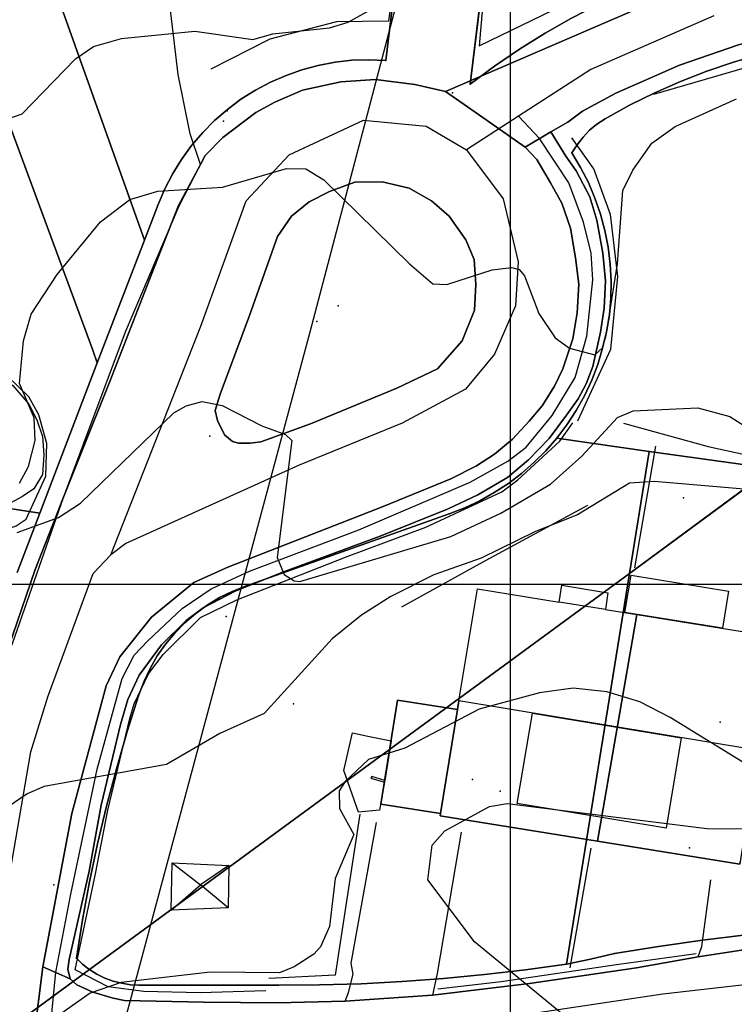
# Model space of a CAD drawing. Header units: inches. Extents: x 92347800 to 92626375, y 1600225090 to 1600386582.
# Tile 8 of 12: x 92471690 to 92512930, y 1600275760 to 1600332560. Entities that reach past the tile are written whole.
import ezdxf

# ---------------------------------------------------------------- set-up
doc = ezdxf.new("R2010")
doc.units = ezdxf.units.IN
doc.header["$MEASUREMENT"] = 0
for name, color, linetype in [('Adresse', 10, 'Continuous'), ('AnnetVegarealAvgrensning', 10, 'Continuous'), ('ArealressursFlate', 10, 'Continuous'), ('ArealressursGrense', 10, 'Continuous'), ('Bygning', 10, 'Continuous'), ('Bygningsdelelinje', 10, 'Continuous'), ('Bygningslinje', 10, 'Continuous'), ('Eiendomsgrense', 10, 'Continuous'), ('elveg20_v_kartverket_255_veglenke', 10, 'Continuous'), ('Gidtekst', 10, 'Continuous'), ('Gjerde', 10, 'Continuous'), ('Hekk', 10, 'Continuous'), ('HøydeKurve', 10, 'Continuous'), ('Kumlokk', 10, 'Continuous'), ('Mast', 10, 'Continuous'), ('MurLoddrett', 10, 'Continuous'), ('Mønelinje', 10, 'Continuous'), ('Rutenett', 10, 'Continuous'), ('Skap', 10, 'Continuous'), ('Takkant', 10, 'Continuous'), ('Taksprang', 10, 'Continuous'), ('TaksprangBunn', 10, 'Continuous'), ('Teig', 10, 'Continuous'), ('Teiggrensepunkt', 10, 'Continuous'), ('Trafikkøy', 10, 'Continuous'), ('TrappBygg', 10, 'Continuous'), ('Trase', 10, 'Continuous'), ('VegAnnenAvgrensning', 10, 'Continuous'), ('Vegdekkekant', 10, 'Continuous'), ('VegFiktivGrense', 10, 'Continuous'), ('VegGåendeOgSyklende', 10, 'Continuous'), ('VegKjørende', 10, 'Continuous'), ('Veranda', 10, 'Continuous')]:
    doc.layers.add(name, color=color, linetype=linetype)

# ---------------------------------------------------------------- blocks, each defined once
blk = doc.blocks.new('Alle data_NTM 10_NN2000_FeatureWriter_5_0_FMEBLOCK1')
at = {"layer": 'ArealressursFlate'}
blk.add_lwpolyline([(-11280, 10350), (-9450, 15690), (-8260, 18740), (-7900, 19680), (-6830, 22370), (-5140, 26540), (-2580, 33120), (-1180, 36700), (80, 39050), (360, 39580), (1370, 40610), (3270, 42050), (4370, 42660), (5980, 43350), (8180, 43830), (10180, 43960), (12460, 43680), (14220, 43270), (16770, 41490), (18820, 40060), (19490, 39340), (20280, 38000), (20940, 36820), (21430, 35390), (21730, 33680), (21910, 32150), (21820, 30490), (21580, 28990), (20990, 27270), (20510, 26260), (19800, 25130), (19060, 24250), (18080, 23210), (17050, 22340), (16010, 21670), (14540, 20920), (10630, 19330), (1670, 15830), (-310, 14950), (-2750, 12940), (-4580, 10660), (-5360, 8990), (-7350, 1610), (-9020, -7230), (-9540, -11340)], dxfattribs=at)
blk.add_lwpolyline([(1070, 24290), (1470, 23470), (1940, 23080), (2280, 22980), (2960, 22990), (3560, 23050), (6430, 24100), (11420, 26160), (13770, 27260), (15190, 28880), (15890, 30650), (15980, 32130), (15870, 33580), (15390, 34710), (14430, 36080), (13420, 36970), (12120, 37690), (10560, 38060), (8990, 38040), (7520, 37490), (6350, 36900), (5330, 36080), (4530, 34910), (2910, 30340), (1210, 25800), (930, 24860)], close=True, dxfattribs=at)
blk = doc.blocks.new('Alle data_NTM 10_NN2000_FeatureWriter_5_0_FMEBLOCK2')
at = {"layer": 'VegKjørende'}
blk.add_polyline3d([(-10770, 11420, 109520), (-7820, 19850, 109940), (-4250, 29410, 110410), (-1140, 36680, 110930), (80, 39050, 111030), (360, 39580, 111040), (1370, 40610, 111050), (3270, 42050, 111100), (4370, 42660, 111150), (5980, 43350, 111180), (8180, 43830, 111180), (10180, 43960, 111180), (12460, 43680, 111280), (14220, 43270, 111290), (16770, 41490, 111240), (18820, 40060, 111220), (19490, 39340, 111220), (20280, 38000, 111170), (20940, 36820, 111130), (21430, 35390, 111110), (21730, 33680, 111050), (21910, 32150, 111030), (21820, 30490, 111010), (21580, 28990, 110990), (20990, 27270, 110950), (20510, 26260, 110830), (19800, 25130, 110780), (19060, 24250, 110780), (18080, 23210, 110740), (17050, 22340, 110720), (16010, 21670, 110700), (14540, 20920, 110540), (10630, 19330, 110240), (1670, 15830, 109750), (-310, 14950, 109650), (-2750, 12940, 109390), (-4580, 10660, 109340), (-5360, 8990, 109230), (-7350, 1610, 108840), (-9020, -7230, 108260), (-9540, -11340, 108060)], dxfattribs=at)
blk.add_polyline3d([(1070, 24290, 109840), (1470, 23470, 109830), (1940, 23080, 109830), (2280, 22980, 109830), (2960, 22990, 109830), (3560, 23050, 109840), (6430, 24100, 110000), (11420, 26160, 110440), (13770, 27260, 110500), (15190, 28880, 110730), (15890, 30650, 110810), (15980, 32130, 110860), (15870, 33580, 110940), (15390, 34710, 110960), (14430, 36080, 111060), (13420, 36970, 111060), (12120, 37690, 111060), (10560, 38060, 111020), (8990, 38040, 111000), (7520, 37490, 110920), (6350, 36900, 110920), (5330, 36080, 110920), (4530, 34910, 110730), (2910, 30340, 110380), (1210, 25800, 110050), (930, 24860, 110010)], close=True, dxfattribs=at)

msp = doc.modelspace()

# ---------------------------------------------------------------- linework, layer by layer
at = {"layer": 'Adresse'}
for p in [(92499409, 1600288051), (92510340, 1600284793)]:
    msp.add_point(p, dxfattribs=at)
at = {"layer": 'AnnetVegarealAvgrensning'}
for points in [[(92482120, 1600324200, 111030), (92481530, 1600325970, 111210), (92480830, 1600329400, 111500), (92479840, 1600337830, 112510), (92478580, 1600345330, 113110)], [(92465360, 1600303750, 109850), (92470290, 1600303080, 109820), (92470820, 1600303120, 109860), (92471480, 1600303370, 109880), (92472070, 1600303740, 109890), (92473200, 1600306220, 110140), (92473260, 1600308120, 110300), (92472800, 1600309770, 110420), (92472210, 1600310800, 110520), (92470340, 1600312610, 111010), (92468520, 1600313760, 111210), (92467320, 1600314170, 111330), (92466480, 1600314070, 111380), (92459960, 1600312050, 111460), (92459750, 1600312040, 111450), (92459540, 1600312240, 111450)], [(92490470, 1600275950, 107310), (92490670, 1600276440, 107290), (92490940, 1600277500, 107130), (92490820, 1600278140, 107060), (92492280, 1600286240, 107060)], [(92497170, 1600285700, 106920), (92495790, 1600277530, 107150), (92495510, 1600276290, 107160)], [(92510850, 1600278490, 106570), (92511050, 1600279100, 106600), (92511570, 1600282950, 106680)]]:
    msp.add_polyline3d(points, dxfattribs=at)
at = {"layer": 'ArealressursFlate'}
for points in [[(92508130, 1600333530), (92503530, 1600331560), (92496260, 1600328420), (92494500, 1600328830), (92492220, 1600329110), (92490220, 1600328980), (92488020, 1600328500), (92486410, 1600327810), (92485310, 1600327200), (92483410, 1600325760), (92482400, 1600324730), (92482120, 1600324200), (92480860, 1600321850), (92479460, 1600318270), (92476900, 1600311690), (92475210, 1600307520), (92474140, 1600304830), (92473780, 1600303890), (92472590, 1600300840), (92470760, 1600295500)], [(92521890, 1600332800), (92517080, 1600332130), (92513170, 1600331110), (92509760, 1600329930), (92506100, 1600328330), (92504160, 1600327290), (92503330, 1600326650), (92502340, 1600326100), (92500860, 1600325210), (92498810, 1600326640), (92496260, 1600328420), (92503530, 1600331560), (92508130, 1600333530)], [(92513590, 1600278930), (92510850, 1600278490), (92507280, 1600277870), (92501120, 1600276960), (92495510, 1600276290), (92490470, 1600275950), (92486560, 1600275840), (92482290, 1600275880), (92477740, 1600275980), (92477090, 1600276110), (92475920, 1600276470), (92474990, 1600276890), (92474610, 1600277230), (92473020, 1600277920), (92474690, 1600286760), (92476680, 1600294140), (92477460, 1600295810), (92479290, 1600298090), (92481730, 1600300100), (92483710, 1600300980), (92492670, 1600304480), (92496580, 1600306070), (92498050, 1600306820), (92499090, 1600307490), (92500120, 1600308360), (92501100, 1600309400), (92501840, 1600310280), (92502550, 1600311410), (92503030, 1600312420), (92503620, 1600314140), (92503860, 1600315640), (92503950, 1600317300), (92503770, 1600318830), (92503470, 1600320540), (92502980, 1600321970), (92502320, 1600323150), (92501530, 1600324490), (92500860, 1600325210), (92502340, 1600326100), (92503330, 1600326650), (92504160, 1600327290), (92506100, 1600328330), (92509760, 1600329930), (92513170, 1600331110)], [(92472500, 1600273810), (92473020, 1600277920), (92474610, 1600277230), (92474990, 1600276890), (92475920, 1600276470), (92477090, 1600276110), (92477740, 1600275980), (92482290, 1600275880), (92486560, 1600275840), (92490470, 1600275950), (92495510, 1600276290), (92501120, 1600276960), (92507280, 1600277870), (92510850, 1600278490), (92513590, 1600278930), (92518330, 1600279430), (92518890, 1600279490), (92520690, 1600279540), (92524840, 1600279570), (92531430, 1600279340), (92538040, 1600279170), (92540530, 1600279090)]]:
    msp.add_lwpolyline(points, dxfattribs=at)
msp.add_lwpolyline([(92483110, 1600309440), (92482970, 1600310010), (92483250, 1600310950), (92484950, 1600315490), (92486570, 1600320060), (92487370, 1600321230), (92488390, 1600322050), (92489560, 1600322640), (92491030, 1600323190), (92492600, 1600323210), (92494160, 1600322840), (92495460, 1600322120), (92496470, 1600321230), (92497430, 1600319860), (92497910, 1600318730), (92498020, 1600317280), (92497930, 1600315800), (92497230, 1600314030), (92495810, 1600312410), (92493460, 1600311310), (92488470, 1600309250), (92485600, 1600308200), (92485000, 1600308140), (92484320, 1600308130), (92483980, 1600308230), (92483510, 1600308620)], close=True, dxfattribs=at)
at = {"layer": 'ArealressursGrense'}
msp.add_line((92495510, 1600276290), (92490470, 1600275950), dxfattribs=at)
for points in [[(92496260, 1600328420), (92503530, 1600331560), (92508130, 1600333530), (92511460, 1600334730), (92516040, 1600335990), (92518830, 1600336760)], [(92500860, 1600325210), (92502340, 1600326100), (92503330, 1600326650), (92504160, 1600327290), (92506100, 1600328330), (92509760, 1600329930), (92513170, 1600331110), (92517080, 1600332130), (92521890, 1600332800), (92525820, 1600332840), (92529880, 1600332400)], [(92496260, 1600328420), (92494500, 1600328830), (92492220, 1600329110), (92490220, 1600328980), (92488020, 1600328500), (92486410, 1600327810), (92485310, 1600327200), (92483410, 1600325760), (92482400, 1600324730), (92482120, 1600324200)], [(92496260, 1600328420), (92498810, 1600326640), (92500860, 1600325210)], [(92473020, 1600277920), (92474690, 1600286760), (92476680, 1600294140), (92477460, 1600295810), (92479290, 1600298090), (92481730, 1600300100), (92483710, 1600300980), (92492670, 1600304480), (92496580, 1600306070), (92498050, 1600306820), (92499090, 1600307490), (92500120, 1600308360), (92501100, 1600309400), (92501840, 1600310280), (92502550, 1600311410), (92503030, 1600312420), (92503620, 1600314140), (92503860, 1600315640), (92503950, 1600317300), (92503770, 1600318830), (92503470, 1600320540), (92502980, 1600321970), (92502320, 1600323150), (92501530, 1600324490), (92500860, 1600325210)], [(92482120, 1600324200), (92480860, 1600321850), (92479460, 1600318270), (92476900, 1600311690), (92475210, 1600307520)], [(92483110, 1600309440), (92483510, 1600308620), (92483980, 1600308230), (92484320, 1600308130), (92485000, 1600308140), (92485600, 1600308200), (92488470, 1600309250), (92493460, 1600311310), (92495810, 1600312410), (92497230, 1600314030), (92497930, 1600315800), (92498020, 1600317280), (92497910, 1600318730), (92497430, 1600319860), (92496470, 1600321230), (92495460, 1600322120), (92494160, 1600322840), (92492600, 1600323210), (92491030, 1600323190), (92489560, 1600322640), (92488390, 1600322050), (92487370, 1600321230), (92486570, 1600320060), (92484950, 1600315490), (92483250, 1600310950), (92482970, 1600310010), (92483110, 1600309440)], [(92473780, 1600303890), (92474140, 1600304830), (92475210, 1600307520)], [(92473780, 1600303890), (92472590, 1600300840), (92470760, 1600295500), (92469230, 1600289520), (92468320, 1600285850), (92467600, 1600282170)], [(92518330, 1600279430), (92513590, 1600278930), (92510850, 1600278490)], [(92510850, 1600278490), (92507280, 1600277870), (92501120, 1600276960), (92495510, 1600276290)], [(92472070, 1600269120), (92472460, 1600273530), (92472500, 1600273810), (92473020, 1600277920)], [(92490470, 1600275950), (92486560, 1600275840), (92482290, 1600275880), (92477740, 1600275980), (92477090, 1600276110), (92475920, 1600276470), (92474990, 1600276890), (92474610, 1600277230), (92473020, 1600277920)]]:
    msp.add_lwpolyline(points, dxfattribs=at)
at = {"layer": 'Bygning'}
for points in [[(92505490, 1600298540, 112120), (92507310, 1600298240, 112120), (92505040, 1600285170, 112090), (92495950, 1600286640, 112010), (92495980, 1600286760, 112090), (92496960, 1600292760, 109280), (92497040, 1600293270, 116590), (92498100, 1600299720, 112110), (92502820, 1600298960, 112110), (92502970, 1600299940, 110220), (92505640, 1600299500, 110220)], [(92507310, 1600298240, 112120), (92515290, 1600296960, 112120), (92514270, 1600290420, 116580), (92514200, 1600290000, 116300), (92513270, 1600283980, 109280), (92513250, 1600283850, 112170), (92505040, 1600285170, 112090)], [(92495980, 1600286760, 109280), (92492540, 1600287310, 109280), (92493500, 1600293310, 109280), (92496960, 1600292760, 109280)], [(92480430, 1600281200, 111180), (92480490, 1600283920, 111230), (92483760, 1600283770, 111230), (92483720, 1600281320, 111210)]]:
    msp.add_polyline3d(points, close=True, dxfattribs=at)
at = {"layer": 'Bygningsdelelinje'}
for p, q in [((92505040, 1600285170, 112090), (92507310, 1600298240, 112120)), ((92495980, 1600286760, 109280), (92496960, 1600292760, 109280))]:
    msp.add_line(p, q, dxfattribs=at)
at = {"layer": 'Bygningslinje'}
for p in [(92480490, 1600283920, 111230), (92483760, 1600283770, 111230), (92480430, 1600281200, 111180), (92483720, 1600281320, 111210)]:
    msp.add_line(p, (92482130, 1600282660, 111820), dxfattribs=at)
msp.add_polyline3d([(92509860, 1600291140, 116580), (92509000, 1600285920, 114720), (92500400, 1600287340, 114720), (92501280, 1600292560, 116580), (92509860, 1600291140, 116580)], dxfattribs=at)
at = {"layer": 'Eiendomsgrense'}
for p, q in [((92492820, 1600330210), (92497030, 1600365060)), ((92502010, 1600364560), (92497690, 1600328850)), ((92464950, 1600358890), (92478890, 1600319850)), ((92469030, 1600332080), (92475910, 1600313490)), ((92478890, 1600319850), (92479680, 1600321900)), ((92476170, 1600312760), (92478890, 1600319850)), ((92475910, 1600313490), (92476170, 1600312760)), ((92472860, 1600304100), (92476170, 1600312760)), ((92508020, 1600307650), (92502680, 1600308420)), ((92448130, 1600307920), (92472860, 1600304100)), ((92506880, 1600300620), (92508020, 1600307650)), ((92515100, 1600306660), (92508020, 1600307650)), ((92506880, 1600300620), (92515100, 1600306660)), ((92471540, 1600300670), (92472860, 1600304100)), ((92496480, 1600304050), (92484730, 1600299890)), ((92475710, 1600277760), (92506880, 1600300620)), ((92503240, 1600278080), (92506880, 1600300620)), ((92475710, 1600277760), (92465100, 1600269980)), ((92486620, 1600276870), (92478590, 1600276870))]:
    msp.add_line(p, q, dxfattribs=at)
for points in [[(92497690, 1600328850), (92499100, 1600329880), (92500530, 1600330860), (92502010, 1600331780), (92503530, 1600332640), (92505080, 1600333440), (92506660, 1600334170), (92508270, 1600334830), (92509910, 1600335450), (92511560, 1600335980), (92513240, 1600336450), (92514930, 1600336850), (92516640, 1600337180), (92518370, 1600337440), (92520090, 1600337630), (92521840, 1600337760), (92523580, 1600337810), (92525320, 1600337790), (92527060, 1600337700)], [(92530520, 1600331230), (92528910, 1600331480), (92527310, 1600331670), (92525690, 1600331770), (92524070, 1600331810), (92522450, 1600331780), (92520820, 1600331680), (92519210, 1600331510), (92517610, 1600331260), (92516010, 1600330950), (92514440, 1600330570), (92512880, 1600330110), (92511350, 1600329590), (92509830, 1600329000), (92508350, 1600328350), (92506890, 1600327630), (92505470, 1600326850)], [(92479680, 1600321900), (92480060, 1600322810), (92480520, 1600323680), (92481030, 1600324500), (92481610, 1600325300), (92482250, 1600326050), (92482930, 1600326740), (92483680, 1600327380), (92484460, 1600327970), (92485290, 1600328500), (92486160, 1600328960), (92487060, 1600329350), (92487980, 1600329670), (92488920, 1600329920), (92489890, 1600330110), (92490860, 1600330220), (92491840, 1600330250), (92492820, 1600330210)], [(92505470, 1600326850), (92505000, 1600326540), (92504580, 1600326190), (92504200, 1600325790), (92503860, 1600325350), (92503560, 1600324880)], [(92503560, 1600324880), (92504060, 1600324030), (92504510, 1600323160), (92504890, 1600322260), (92505210, 1600321340), (92505460, 1600320390), (92505650, 1600319430), (92505770, 1600318460), (92505820, 1600317480), (92505800, 1600316500), (92505720, 1600315530), (92505550, 1600314560), (92505330, 1600313610), (92505050, 1600312670), (92504700, 1600311760), (92504280, 1600310870), (92503810, 1600310020), (92503270, 1600309190), (92502680, 1600308420)], [(92502680, 1600308420), (92502050, 1600307690), (92501360, 1600307020), (92500650, 1600306380), (92499890, 1600305810), (92499080, 1600305280), (92498240, 1600304810), (92497370, 1600304400), (92496480, 1600304050)], [(92484730, 1600299890), (92483960, 1600299580), (92483220, 1600299220), (92482510, 1600298780), (92481850, 1600298300), (92481220, 1600297760), (92480640, 1600297170), (92480110, 1600296540), (92479630, 1600295860), (92479210, 1600295140), (92478870, 1600294400), (92478570, 1600293620)], [(92478570, 1600293620), (92477890, 1600291500), (92477270, 1600289350), (92476700, 1600287190), (92476180, 1600285010), (92475720, 1600282830), (92475310, 1600280630), (92474960, 1600278430)], [(92518720, 1600280180), (92516170, 1600280000), (92513620, 1600279760), (92511090, 1600279460), (92508550, 1600279100), (92506020, 1600278690)], [(92506020, 1600278690), (92504640, 1600278370), (92503240, 1600278080)], [(92474960, 1600278430), (92475140, 1600278240), (92475320, 1600278080), (92475520, 1600277910), (92475710, 1600277760)], [(92478590, 1600276870), (92478080, 1600276890), (92477580, 1600276970), (92477080, 1600277100), (92476600, 1600277270), (92476150, 1600277490), (92475710, 1600277760)], [(92503240, 1600278080), (92500880, 1600277740), (92498510, 1600277470), (92496140, 1600277240), (92493760, 1600277070), (92491390, 1600276950), (92489000, 1600276890), (92486620, 1600276870)]]:
    msp.add_lwpolyline(points, dxfattribs=at)
at = {"layer": 'elveg20_v_kartverket_255_veglenke'}
msp.add_line((92500472, 1600326990, 112280), (92497474, 1600325058, 112239), dxfattribs=at)
for points in [[(92473431, 1600274052, 108940), (92476608, 1600273794, 108939), (92484016, 1600273915, 108639), (92490619, 1600274079, 108239), (92497493, 1600274663, 108139), (92508799, 1600276360, 107739), (92513372, 1600276882, 107539), (92525560, 1600277439, 107139), (92536529, 1600276808, 107139), (92546738, 1600278428, 107239), (92551650, 1600282683, 107239), (92553326, 1600284504, 107339), (92555603, 1600289175, 107439), (92556274, 1600291026, 107439), (92559459, 1600298466, 107839), (92560673, 1600301157, 107939), (92564952, 1600312984, 108639), (92565039, 1600314593, 108939), (92563365, 1600321290, 109439), (92561921, 1600323293, 109639), (92556228, 1600328706, 110039), (92548132, 1600331243, 110739), (92545291, 1600331745, 110939), (92526127, 1600334906, 111739)], [(92511743, 1600332791, 112239), (92504646, 1600329686, 112339), (92500472, 1600326990, 112280)], [(92473431, 1600274052, 108940), (92473774, 1600277614, 108170), (92474650, 1600282115, 108560), (92476167, 1600289318, 109040), (92477613, 1600294551, 109340), (92478290, 1600295901, 109390), (92479093, 1600296729, 109510), (92481066, 1600298602, 109660), (92482741, 1600299722, 109710), (92484954, 1600300750, 109790), (92491270, 1600303138, 110160), (92497692, 1600305885, 110680), (92499862, 1600307090, 110830), (92500917, 1600307906, 110880), (92502412, 1600309735, 110920), (92503741, 1600311923, 111010), (92504425, 1600314307, 111090), (92504758, 1600317557, 111160), (92504660, 1600319094, 111220), (92504223, 1600320887, 111240), (92503372, 1600323142, 111586), (92501678, 1600325709, 112027), (92500472, 1600326990, 112280)], [(92476951, 1600301680, 110739), (92482136, 1600314873, 111539), (92484759, 1600322106, 111939), (92487239, 1600324767, 112139), (92491522, 1600326758, 112239), (92495155, 1600326413, 112239), (92497474, 1600325058, 112239)], [(92497474, 1600325058, 112239), (92499598, 1600322228, 112139), (92500449, 1600318594, 112139), (92500295, 1600316051, 111939), (92499087, 1600313260, 111839), (92497425, 1600311239, 111639), (92493755, 1600309276, 111439), (92487812, 1600306854, 111139), (92477806, 1600302341, 110839), (92476951, 1600301680, 110739)], [(92470267, 1600278456, 109240), (92472338, 1600290331, 110039), (92473317, 1600293507, 110239), (92475924, 1600300605, 110639), (92476951, 1600301680, 110739)]]:
    msp.add_polyline3d(points, dxfattribs=at)
at = {"layer": 'Gidtekst'}
for p in [(92496670, 1600328337), (92510002, 1600304977), (92487491, 1600293092), (92512123, 1600292039), (92497827, 1600288736)]:
    msp.add_point(p, dxfattribs=at)
at = {"layer": 'Gjerde'}
for points in [[(92498870, 1600338810, 113420), (92498200, 1600331050, 112850), (92504320, 1600334030, 112890), (92507360, 1600335260, 112840), (92511020, 1600336260, 112580), (92518670, 1600338240, 112140)], [(92485890, 1600276540, 108160), (92482110, 1600276430, 108290), (92478860, 1600276490, 108440), (92476800, 1600276760, 108560), (92474900, 1600277740, 108730), (92476060, 1600283290, 109190), (92476780, 1600286960, 109470), (92478040, 1600292250, 109860), (92478290, 1600293090, 109950), (92479120, 1600294830, 109950), (92479970, 1600295930, 110000), (92482130, 1600298070, 110260), (92484230, 1600299090, 110390), (92490580, 1600301590, 110940), (92495130, 1600303280, 111120), (92499520, 1600305320, 111400), (92500440, 1600306020, 111540), (92502860, 1600308250, 111790), (92503620, 1600309300, 111820)], [(92510720, 1600278680, 107070), (92506260, 1600278050, 107250), (92499480, 1600277050, 107620), (92495830, 1600276630, 107740)]]:
    msp.add_polyline3d(points, dxfattribs=at)
at = {"layer": 'Hekk'}
for p, q in [((92520480, 1600331810, 111720), (92508270, 1600328240, 111920)), ((92508390, 1600307950, 109430), (92507170, 1600300940, 108980)), ((92504650, 1600284770, 107810), (92503440, 1600277860, 107770))]:
    msp.add_line(p, q, dxfattribs=at)
for points in [[(92495380, 1600350750, 114540), (92492980, 1600332480, 113060), (92489980, 1600332430, 113110), (92486120, 1600331430, 113280), (92482730, 1600329710, 113320)], [(92503900, 1600309420, 112120), (92505800, 1600313550, 112060), (92506200, 1600317740, 112210), (92505790, 1600321330, 112330), (92504830, 1600323950, 112370), (92503560, 1600325750, 112370)], [(92506530, 1600309280, 110780), (92511420, 1600307940, 110800), (92520050, 1600306060, 111170), (92526950, 1600305370, 110970), (92530610, 1600304620, 110750), (92531270, 1600305100, 110750)]]:
    msp.add_polyline3d(points, dxfattribs=at)
at = {"layer": 'HøydeKurve'}
for points in [[(92470680, 1600326720, 112000), (92471840, 1600327130, 112000), (92474920, 1600330300, 112000), (92475950, 1600331020, 112000), (92477560, 1600331480, 112000), (92481800, 1600331900, 112000), (92485150, 1600331410, 112000), (92486300, 1600331750, 112000), (92489560, 1600332090, 112000), (92490650, 1600332420, 112000), (92494070, 1600334340, 112000)], [(92471670, 1600305830, 111000), (92472200, 1600306790, 111000), (92472580, 1600308290, 111000), (92472530, 1600309600, 111000), (92471670, 1600311570, 111000), (92471910, 1600314030, 111000), (92472360, 1600315570, 111000), (92473860, 1600317870, 111000), (92476350, 1600320890, 111000), (92478050, 1600322180, 111000), (92479670, 1600322670, 111000), (92483400, 1600322890, 111000), (92487090, 1600323970, 111000), (92488200, 1600323950, 111000), (92489250, 1600323320, 111000), (92494180, 1600318470, 111000), (92495540, 1600317330, 111000), (92496340, 1600317290, 111000), (92498950, 1600318130, 111000), (92500080, 1600318270, 111000), (92500520, 1600318140, 111000), (92500830, 1600317790, 111000), (92501650, 1600315620, 111000), (92502600, 1600314210, 111000), (92503410, 1600313610, 111000), (92504890, 1600313230, 111000), (92505320, 1600313630, 111000), (92505540, 1600314360, 111000), (92506180, 1600318470, 111000), (92506500, 1600322700, 111000), (92507070, 1600323880, 111000), (92508170, 1600325440, 111000), (92509510, 1600326400, 111000), (92513060, 1600328000, 111000)], [(92471540, 1600302970, 110000), (92473930, 1600303840, 110000), (92475200, 1600304660, 110000), (92480590, 1600309890, 110000), (92481300, 1600310290, 110000), (92482220, 1600310540, 110000), (92483370, 1600310300, 110000), (92485660, 1600309130, 110000), (92487020, 1600308630, 110000), (92487400, 1600308290, 110000), (92486540, 1600301530, 110000), (92486950, 1600300550, 110000), (92487530, 1600300190, 110000), (92487850, 1600300160, 110000), (92496580, 1600302750, 110000), (92499450, 1600304090, 110000), (92502320, 1600305770, 110000), (92504130, 1600307390, 110000), (92506180, 1600309610, 110000), (92507100, 1600310000, 110000), (92510820, 1600310160, 110000), (92512680, 1600309660, 110000), (92513730, 1600308990, 110000)], [(92540350, 1600300500, 109000), (92536450, 1600303080, 109000), (92535640, 1600303320, 109000), (92528690, 1600304050, 109000), (92522800, 1600303240, 109000), (92518060, 1600304400, 109000), (92516750, 1600304480, 109000), (92513940, 1600305440, 109000), (92508310, 1600305920, 109000), (92506890, 1600305820, 109000), (92503890, 1600303990, 109000), (92501460, 1600303040, 109000), (92498330, 1600301500, 109000), (92495590, 1600300540, 109000), (92493100, 1600299290, 109000), (92491410, 1600298200, 109000), (92489720, 1600296840, 109000), (92485800, 1600292540, 109000), (92483240, 1600291390, 109000), (92480160, 1600289600, 109000), (92473100, 1600288320, 109000), (92472130, 1600287900, 109000), (92470340, 1600286690, 109000)], [(92513670, 1600289570, 108000), (92509230, 1600292310, 108000), (92507470, 1600293200, 108000), (92505580, 1600293790, 108000), (92503630, 1600293990, 108000), (92501690, 1600293720, 108000), (92498200, 1600292790, 108000), (92493920, 1600290530, 108000), (92491810, 1600289880, 108000), (92490470, 1600288620, 108000), (92490120, 1600288070, 108000), (92490150, 1600287050, 108000), (92490980, 1600285560, 108000), (92489900, 1600283010, 108000), (92489570, 1600280250, 108000), (92489040, 1600279080, 108000), (92488660, 1600278650, 108000), (92487530, 1600277920, 108000), (92486680, 1600277580, 108000), (92482680, 1600277610, 108000), (92477550, 1600277010, 108000), (92475760, 1600276400, 108000), (92473210, 1600274620, 108000)], [(92503030, 1600275170, 107000), (92497930, 1600279370, 107000), (92495250, 1600282940, 107000), (92495500, 1600284950, 107000), (92496230, 1600285760, 107000), (92498810, 1600287170, 107000), (92499820, 1600287340, 107000), (92511340, 1600285900, 107000), (92515970, 1600285890, 107000), (92516420, 1600286050, 107000), (92517010, 1600286530, 107000), (92518670, 1600288840, 107000), (92519930, 1600290060, 107000), (92522650, 1600291180, 107000), (92524540, 1600291630, 107000), (92529370, 1600291400, 107000), (92532230, 1600290790, 107000), (92536130, 1600290990, 107000), (92542090, 1600290130, 107000)]]:
    msp.add_polyline3d(points, dxfattribs=at)
at = {"layer": 'Kumlokk'}
for p in [(92490060, 1600316050, 110510), (92488840, 1600315140, 110450), (92482670, 1600308540, 109840), (92473660, 1600282650, 108460)]:
    msp.add_point(p, dxfattribs=at)
at = {"layer": 'Mast'}
for p in [(92483660, 1600327300, 111260), (92483610, 1600298130, 109920)]:
    msp.add_point(p, dxfattribs=at)
at = {"layer": 'MurLoddrett'}
for points in [[(92461110, 1600312090, 111970), (92466730, 1600313690, 111890), (92467740, 1600313520, 111830), (92469520, 1600312770, 111640), (92471290, 1600311450, 111400), (92472210, 1600310390, 111200), (92472670, 1600309480, 111130), (92473000, 1600308510, 111070), (92473090, 1600307450, 111020), (92473000, 1600306330, 110960), (92472510, 1600305500, 110910), (92471860, 1600305050, 110890), (92470720, 1600304430, 110780)], [(92493740, 1600298690, 109230), (92498610, 1600301390, 109280), (92504480, 1600304550, 109280)], [(92491320, 1600286720, 107970), (92489900, 1600277450, 107890), (92486070, 1600277250, 107750)]]:
    msp.add_polyline3d(points, dxfattribs=at)
at = {"layer": 'Mønelinje'}
msp.add_line((92514270, 1600290420, 116580), (92497040, 1600293270, 116590), dxfattribs=at)
at = {"layer": 'Rutenett'}
for p, q in [((92500000, 1600386577), (92500000, 1600225094)), ((92347800, 1600300000), (92626349, 1600300000))]:
    msp.add_line(p, q, dxfattribs=at)
at = {"layer": 'Skap'}
msp.add_point((92483460, 1600326710, 112020), dxfattribs=at)
at = {"layer": 'Takkant'}
for p, q in [((92505490, 1600298540, 112120), (92507310, 1600298240, 112120)), ((92497040, 1600293270, 116590), (92496960, 1600292760, 116240))]:
    msp.add_line(p, q, dxfattribs=at)
for points in [[(92497040, 1600293270, 116590), (92498100, 1600299720, 112110), (92502820, 1600298960, 112110)], [(92502820, 1600298960, 110220), (92502970, 1600299940, 110220), (92505640, 1600299500, 110220), (92505490, 1600298540, 110220)], [(92507310, 1600298240, 112120), (92515290, 1600296960, 112120), (92514270, 1600290420, 116580)], [(92495980, 1600286760, 109280), (92492540, 1600287310, 109280), (92493500, 1600293310, 109280), (92496960, 1600292760, 109280)], [(92495980, 1600286760, 112090), (92495950, 1600286640, 112010), (92505040, 1600285170, 112090)], [(92505040, 1600285170, 112090), (92513250, 1600283850, 112170), (92513270, 1600283980, 112260)], [(92480430, 1600281200, 111180), (92480490, 1600283920, 111230), (92483760, 1600283770, 111230), (92483720, 1600281320, 111210), (92480430, 1600281200, 111180)]]:
    msp.add_polyline3d(points, dxfattribs=at)
at = {"layer": 'Taksprang'}
for p, q in [((92505490, 1600298540, 112120), (92502820, 1600298960, 112110)), ((92495980, 1600286760, 112090), (92496960, 1600292760, 116240))]:
    msp.add_line(p, q, dxfattribs=at)
at = {"layer": 'TaksprangBunn'}
for p, q in [((92505490, 1600298540, 110220), (92502820, 1600298960, 110220)), ((92495980, 1600286760, 109280), (92496960, 1600292760, 109280))]:
    msp.add_line(p, q, dxfattribs=at)
at = {"layer": 'Teig'}
for points in [[(92479680, 1600321900), (92478890, 1600319850), (92464950, 1600358890), (92488090, 1600365990), (92497030, 1600365060), (92492820, 1600330210), (92491840, 1600330250), (92490860, 1600330220), (92489890, 1600330110), (92488920, 1600329920), (92487980, 1600329670), (92487060, 1600329350), (92486160, 1600328960), (92485290, 1600328500), (92484460, 1600327970), (92483680, 1600327380), (92482930, 1600326740), (92482250, 1600326050), (92481610, 1600325300), (92481030, 1600324500), (92480520, 1600323680), (92480060, 1600322810)], [(92497690, 1600328850), (92502010, 1600364560), (92529980, 1600361650), (92527060, 1600337700), (92525320, 1600337790), (92523580, 1600337810), (92521840, 1600337760), (92520090, 1600337630), (92518370, 1600337440), (92516640, 1600337180), (92514930, 1600336850), (92513240, 1600336450), (92511560, 1600335980), (92509910, 1600335450), (92508270, 1600334830), (92506660, 1600334170), (92505080, 1600333440), (92503530, 1600332640), (92502010, 1600331780), (92500530, 1600330860), (92499100, 1600329880)], [(92439240, 1600351340), (92464950, 1600358890), (92478890, 1600319850), (92476170, 1600312760), (92475910, 1600313490), (92469030, 1600332080), (92447000, 1600325470)], [(92442690, 1600324180), (92447000, 1600325470), (92469030, 1600332080), (92475910, 1600313490), (92476170, 1600312760), (92472860, 1600304100), (92448130, 1600307920)], [(92474960, 1600278430), (92475310, 1600280630), (92475720, 1600282830), (92476180, 1600285010), (92476700, 1600287190), (92477270, 1600289350), (92477890, 1600291500), (92478570, 1600293620), (92478870, 1600294400), (92479210, 1600295140), (92479630, 1600295860), (92480110, 1600296540), (92480640, 1600297170), (92481220, 1600297760), (92481850, 1600298300), (92482510, 1600298780), (92483220, 1600299220), (92483960, 1600299580), (92484730, 1600299890), (92496480, 1600304050), (92497370, 1600304400), (92498240, 1600304810), (92499080, 1600305280), (92499890, 1600305810), (92500650, 1600306380), (92501360, 1600307020), (92502050, 1600307690), (92502680, 1600308420), (92508020, 1600307650), (92506880, 1600300620), (92475710, 1600277760), (92475520, 1600277910), (92475320, 1600278080), (92475140, 1600278240)], [(92515100, 1600306660), (92506880, 1600300620), (92508020, 1600307650)], [(92506020, 1600278690), (92504640, 1600278370), (92503240, 1600278080), (92506880, 1600300620), (92515100, 1600306660), (92521010, 1600305820), (92517950, 1600291160), (92518720, 1600280180), (92516170, 1600280000), (92513620, 1600279760), (92511090, 1600279460), (92508550, 1600279100)], [(92478590, 1600276870), (92478080, 1600276890), (92477580, 1600276970), (92477080, 1600277100), (92476600, 1600277270), (92476150, 1600277490), (92475710, 1600277760), (92506880, 1600300620), (92503240, 1600278080), (92500880, 1600277740), (92498510, 1600277470), (92496140, 1600277240), (92493760, 1600277070), (92491390, 1600276950), (92489000, 1600276890), (92486620, 1600276870)]]:
    msp.add_lwpolyline(points, close=True, dxfattribs=at)
for points in [[(92471540, 1600300670), (92472860, 1600304100), (92476170, 1600312760), (92478890, 1600319850), (92479680, 1600321900), (92480060, 1600322810), (92480520, 1600323680), (92481030, 1600324500), (92481610, 1600325300), (92482250, 1600326050), (92482930, 1600326740), (92483680, 1600327380), (92484460, 1600327970), (92485290, 1600328500), (92486160, 1600328960), (92487060, 1600329350), (92487980, 1600329670), (92488920, 1600329920), (92489890, 1600330110), (92490860, 1600330220), (92491840, 1600330250), (92492820, 1600330210), (92497030, 1600365060)], [(92502010, 1600364560), (92497690, 1600328850), (92499100, 1600329880), (92500530, 1600330860), (92502010, 1600331780), (92503530, 1600332640)], [(92514440, 1600330570), (92512880, 1600330110), (92511350, 1600329590), (92509830, 1600329000), (92508350, 1600328350), (92506890, 1600327630), (92505470, 1600326850), (92505000, 1600326540), (92504580, 1600326190), (92504200, 1600325790), (92503860, 1600325350), (92503560, 1600324880), (92504060, 1600324030), (92504510, 1600323160), (92504890, 1600322260), (92505210, 1600321340), (92505460, 1600320390), (92505650, 1600319430), (92505770, 1600318460), (92505820, 1600317480), (92505800, 1600316500), (92505720, 1600315530), (92505550, 1600314560), (92505330, 1600313610), (92505050, 1600312670), (92504700, 1600311760), (92504280, 1600310870), (92503810, 1600310020), (92503270, 1600309190), (92502680, 1600308420), (92502050, 1600307690), (92501360, 1600307020), (92500650, 1600306380), (92499890, 1600305810), (92499080, 1600305280), (92498240, 1600304810), (92497370, 1600304400), (92496480, 1600304050), (92484730, 1600299890), (92483960, 1600299580), (92483220, 1600299220), (92482510, 1600298780), (92481850, 1600298300), (92481220, 1600297760), (92480640, 1600297170), (92480110, 1600296540), (92479630, 1600295860), (92479210, 1600295140), (92478870, 1600294400), (92478570, 1600293620), (92477890, 1600291500), (92477270, 1600289350), (92476700, 1600287190), (92476180, 1600285010), (92475720, 1600282830), (92475310, 1600280630), (92474960, 1600278430), (92475140, 1600278240), (92475320, 1600278080), (92475520, 1600277910), (92475710, 1600277760), (92465100, 1600269980)], [(92515100, 1600306660), (92508020, 1600307650), (92502680, 1600308420), (92503270, 1600309190), (92503810, 1600310020), (92504280, 1600310870), (92504700, 1600311760), (92505050, 1600312670), (92505330, 1600313610), (92505550, 1600314560), (92505720, 1600315530), (92505800, 1600316500), (92505820, 1600317480), (92505770, 1600318460), (92505650, 1600319430), (92505460, 1600320390), (92505210, 1600321340), (92504890, 1600322260), (92504510, 1600323160), (92504060, 1600324030), (92503560, 1600324880), (92503860, 1600325350), (92504200, 1600325790), (92504580, 1600326190), (92505000, 1600326540), (92505470, 1600326850), (92506890, 1600327630), (92508350, 1600328350), (92509830, 1600329000), (92511350, 1600329590), (92512880, 1600330110), (92514440, 1600330570)], [(92448130, 1600307920), (92472860, 1600304100), (92471540, 1600300670)], [(92465100, 1600269980), (92475710, 1600277760), (92476150, 1600277490), (92476600, 1600277270), (92477080, 1600277100), (92477580, 1600276970), (92478080, 1600276890), (92478590, 1600276870), (92486620, 1600276870), (92489000, 1600276890), (92491390, 1600276950), (92493760, 1600277070), (92496140, 1600277240), (92498510, 1600277470), (92500880, 1600277740), (92503240, 1600278080), (92504640, 1600278370), (92506020, 1600278690), (92508550, 1600279100), (92511090, 1600279460), (92513620, 1600279760)]]:
    msp.add_lwpolyline(points, dxfattribs=at)
at = {"layer": 'Teiggrensepunkt'}
for p in [(92492820, 1600330210), (92497690, 1600328850), (92505470, 1600326850), (92503560, 1600324880), (92479680, 1600321900), (92478890, 1600319850), (92475910, 1600313490), (92476170, 1600312760), (92502680, 1600308420), (92508020, 1600307650), (92472860, 1600304100), (92496480, 1600304050), (92506880, 1600300620), (92484730, 1600299890), (92478570, 1600293620), (92506020, 1600278690), (92474960, 1600278430), (92475710, 1600277760), (92503240, 1600278080), (92478590, 1600276870), (92486620, 1600276870)]:
    msp.add_point(p, dxfattribs=at)
at = {"layer": 'Trafikkøy'}
msp.add_polyline3d([(92483110, 1600309440, 109840), (92482970, 1600310010, 110010), (92483250, 1600310950, 110050), (92484950, 1600315490, 110380), (92486570, 1600320060, 110730), (92487370, 1600321230, 110920), (92488390, 1600322050, 110920), (92489560, 1600322640, 110920), (92491030, 1600323190, 111000), (92492600, 1600323210, 111020), (92494160, 1600322840, 111060), (92495460, 1600322120, 111060), (92496470, 1600321230, 111060), (92497430, 1600319860, 110960), (92497910, 1600318730, 110940), (92498020, 1600317280, 110860), (92497930, 1600315800, 110810), (92497230, 1600314030, 110730), (92495810, 1600312410, 110500), (92493460, 1600311310, 110440), (92488470, 1600309250, 110000), (92485600, 1600308200, 109840), (92485000, 1600308140, 109830), (92484320, 1600308130, 109830), (92483980, 1600308230, 109830), (92483510, 1600308620, 109830)], close=True, dxfattribs=at)
at = {"layer": 'TrappBygg'}
msp.add_polyline3d([(92492740, 1600288580, 108070), (92492460, 1600286960, 107040), (92491250, 1600286850, 107090), (92490400, 1600289240, 108270), (92490890, 1600291420, 108370), (92491790, 1600291230, 108390), (92493120, 1600290960, 109200), (92492760, 1600288680, 109090), (92492010, 1600288910, 108390), (92491960, 1600288800, 108380), (92492740, 1600288580, 108070)], dxfattribs=at)
at = {"layer": 'Trase'}
msp.add_polyline3d([(92464740, 1600226420, 136390), (92488460, 1600314560, 131700), (92506050, 1600381370, 142340)], dxfattribs=at)
at = {"layer": 'VegAnnenAvgrensning'}
msp.add_line((92495510, 1600276290, 107160), (92490470, 1600275950, 107310), dxfattribs=at)
for points in [[(92471250, 1600296480, 109520), (92471270, 1600296570, 109520), (92474220, 1600305000, 109940), (92477790, 1600314560, 110410), (92480900, 1600321830, 110930), (92482120, 1600324200, 111030)], [(92518330, 1600279430, 106360), (92513590, 1600278930, 106470), (92510850, 1600278490, 106570)]]:
    msp.add_polyline3d(points, dxfattribs=at)
at = {"layer": 'Vegdekkekant'}
for points in [[(92496260, 1600328420, 111290), (92503530, 1600331560, 111470), (92508130, 1600333530, 111420), (92511460, 1600334730, 111380), (92516040, 1600335990, 111290), (92518830, 1600336760, 111130)], [(92529880, 1600332400, 110440), (92525820, 1600332840, 110660), (92521890, 1600332800, 110800), (92517080, 1600332130, 110980), (92513170, 1600331110, 111170), (92509760, 1600329930, 111270), (92506100, 1600328330, 111370), (92504160, 1600327290, 111410), (92503330, 1600326650, 111320), (92502340, 1600326100, 111320)], [(92496260, 1600328420, 111290), (92494500, 1600328830, 111280), (92492220, 1600329110, 111180), (92490220, 1600328980, 111180), (92488020, 1600328500, 111180), (92486410, 1600327810, 111150), (92485310, 1600327200, 111100), (92483410, 1600325760, 111050), (92482400, 1600324730, 111040), (92482120, 1600324200, 111030)], [(92474610, 1600277230, 108060), (92474470, 1600277790, 108120), (92474550, 1600278340, 108210), (92475700, 1600283440, 108730), (92476390, 1600287250, 108930), (92477500, 1600291900, 109230), (92477930, 1600293350, 109340), (92478590, 1600294740, 109420), (92479880, 1600296500, 109500), (92481300, 1600297910, 109630), (92482270, 1600298630, 109750), (92484160, 1600299620, 109860), (92486980, 1600300720, 110090), (92492500, 1600302770, 110370), (92496420, 1600304340, 110630), (92498130, 1600305150, 110830), (92499840, 1600306150, 110870), (92501060, 1600307160, 110900), (92502250, 1600308400, 110930), (92503250, 1600309740, 111050), (92503910, 1600310690, 111080), (92504390, 1600311560, 111050), (92504770, 1600312550, 111030), (92505210, 1600314530, 111170), (92505410, 1600315920, 111200), (92505490, 1600317500, 111200), (92505350, 1600319100, 111200), (92504990, 1600320990, 111310), (92504590, 1600322340, 111340), (92503800, 1600323850, 111260), (92503210, 1600324690, 111310), (92502340, 1600326100, 111320)], [(92473020, 1600277920, 108260), (92474690, 1600286760, 108840), (92476680, 1600294140, 109230), (92477460, 1600295810, 109340), (92479290, 1600298090, 109390), (92481730, 1600300100, 109650), (92483710, 1600300980, 109750), (92492670, 1600304480, 110240), (92496580, 1600306070, 110540), (92498050, 1600306820, 110700), (92499090, 1600307490, 110720), (92500120, 1600308360, 110740), (92501100, 1600309400, 110780), (92501840, 1600310280, 110780), (92502550, 1600311410, 110830), (92503030, 1600312420, 110950), (92503620, 1600314140, 110990), (92503860, 1600315640, 111010), (92503950, 1600317300, 111030), (92503770, 1600318830, 111050), (92503470, 1600320540, 111110), (92502980, 1600321970, 111130), (92502320, 1600323150, 111170), (92501530, 1600324490, 111220), (92500860, 1600325210, 111220)], [(92483110, 1600309440, 109840), (92483510, 1600308620, 109830), (92483980, 1600308230, 109830), (92484320, 1600308130, 109830), (92485000, 1600308140, 109830), (92485600, 1600308200, 109840), (92488470, 1600309250, 110000), (92493460, 1600311310, 110440), (92495810, 1600312410, 110500), (92497230, 1600314030, 110730), (92497930, 1600315800, 110810), (92498020, 1600317280, 110860), (92497910, 1600318730, 110940), (92497430, 1600319860, 110960), (92496470, 1600321230, 111060), (92495460, 1600322120, 111060), (92494160, 1600322840, 111060), (92492600, 1600323210, 111020), (92491030, 1600323190, 111000), (92489560, 1600322640, 110920), (92488390, 1600322050, 110920), (92487370, 1600321230, 110920), (92486570, 1600320060, 110730), (92484950, 1600315490, 110380), (92483250, 1600310950, 110050), (92482970, 1600310010, 110010), (92483110, 1600309440, 109840)], [(92510850, 1600278490, 106570), (92507280, 1600277870, 106750), (92501120, 1600276960, 106930), (92495510, 1600276290, 107160)], [(92490470, 1600275950, 107310), (92486560, 1600275840, 107460), (92482290, 1600275880, 107690), (92477740, 1600275980, 107840), (92477090, 1600276110, 107860), (92475920, 1600276470, 107910), (92474990, 1600276890, 108010), (92474610, 1600277230, 108060)]]:
    msp.add_polyline3d(points, dxfattribs=at)
at = {"layer": 'VegFiktivGrense'}
for p, q in [((92500860, 1600325210, 111220), (92502340, 1600326100, 111320)), ((92474610, 1600277230, 108060), (92473020, 1600277920, 108260))]:
    msp.add_line(p, q, dxfattribs=at)
for points in [[(92496260, 1600328420, 111290), (92498810, 1600326640, 111240), (92500860, 1600325210, 111220)], [(92472070, 1600269120, 107910), (92472460, 1600273530, 108050), (92472500, 1600273810, 108060), (92473020, 1600277920, 108260)]]:
    msp.add_polyline3d(points, dxfattribs=at)
at = {"layer": 'VegGåendeOgSyklende'}
msp.add_polyline3d([(92500860, 1600325210, 111220), (92502340, 1600326100, 111320), (92503210, 1600324690, 111310), (92503800, 1600323850, 111260), (92504590, 1600322340, 111340), (92504990, 1600320990, 111310), (92505350, 1600319100, 111200), (92505490, 1600317500, 111200), (92505410, 1600315920, 111200), (92505210, 1600314530, 111170), (92504770, 1600312550, 111030), (92504390, 1600311560, 111050), (92503910, 1600310690, 111080), (92503250, 1600309740, 111050), (92502250, 1600308400, 110930), (92501060, 1600307160, 110900), (92499840, 1600306150, 110870), (92498130, 1600305150, 110830), (92496420, 1600304340, 110630), (92492500, 1600302770, 110370), (92486980, 1600300720, 110090), (92484160, 1600299620, 109860), (92482270, 1600298630, 109750), (92481300, 1600297910, 109630), (92479880, 1600296500, 109500), (92478590, 1600294740, 109420), (92477930, 1600293350, 109340), (92477500, 1600291900, 109230), (92476390, 1600287250, 108930), (92475700, 1600283440, 108730), (92474550, 1600278340, 108210), (92474470, 1600277790, 108120), (92474610, 1600277230, 108060), (92473020, 1600277920, 108260), (92474690, 1600286760, 108840), (92476680, 1600294140, 109230), (92477460, 1600295810, 109340), (92479290, 1600298090, 109390), (92481730, 1600300100, 109650), (92483710, 1600300980, 109750), (92492670, 1600304480, 110240), (92496580, 1600306070, 110540), (92498050, 1600306820, 110700), (92499090, 1600307490, 110720), (92500120, 1600308360, 110740), (92501100, 1600309400, 110780), (92501840, 1600310280, 110780), (92502550, 1600311410, 110830), (92503030, 1600312420, 110950), (92503620, 1600314140, 110990), (92503860, 1600315640, 111010), (92503950, 1600317300, 111030), (92503770, 1600318830, 111050), (92503470, 1600320540, 111110), (92502980, 1600321970, 111130), (92502320, 1600323150, 111170), (92501530, 1600324490, 111220)], close=True, dxfattribs=at)
at = {"layer": 'VegKjørende'}
for points in [[(92521890, 1600332800, 110800), (92517080, 1600332130, 110980), (92513170, 1600331110, 111170), (92509760, 1600329930, 111270), (92506100, 1600328330, 111370), (92504160, 1600327290, 111410), (92503330, 1600326650, 111320), (92502340, 1600326100, 111320), (92500860, 1600325210, 111220), (92498810, 1600326640, 111240), (92496260, 1600328420, 111290), (92503530, 1600331560, 111470), (92508130, 1600333530, 111420)], [(92472500, 1600273810, 108060), (92473020, 1600277920, 108260), (92474610, 1600277230, 108060), (92474990, 1600276890, 108010), (92475920, 1600276470, 107910), (92477090, 1600276110, 107860), (92477740, 1600275980, 107840), (92482290, 1600275880, 107690), (92486560, 1600275840, 107460), (92490470, 1600275950, 107310), (92495510, 1600276290, 107160), (92501120, 1600276960, 106930), (92507280, 1600277870, 106750), (92510850, 1600278490, 106570), (92513590, 1600278930, 106470), (92518330, 1600279430, 106360), (92518890, 1600279490, 106330), (92520690, 1600279540, 106270), (92524840, 1600279570, 106250), (92531430, 1600279340, 106270), (92538040, 1600279170, 106160), (92540530, 1600279090, 106180)]]:
    msp.add_polyline3d(points, dxfattribs=at)
at = {"layer": 'Veranda'}
for p, q in [((92505490, 1600298540, 110840), (92502820, 1600298960, 110840)), ((92495980, 1600286760, 110500), (92496960, 1600292760, 110500))]:
    msp.add_line(p, q, dxfattribs=at)
for points in [[(92506620, 1600298360, 109360), (92506970, 1600300510, 109360), (92512590, 1600299600, 109360), (92512240, 1600297450, 109360), (92506620, 1600298360, 109360)], [(92502820, 1600298960, 110840), (92502970, 1600299940, 110840), (92505640, 1600299500, 110840), (92505490, 1600298540, 110840)], [(92496960, 1600292760, 110500), (92493500, 1600293310, 110500), (92492540, 1600287310, 110500), (92495980, 1600286760, 110500)]]:
    msp.add_polyline3d(points, dxfattribs=at)

# ---------------------------------------------------------------- block references
at = {"layer": 'ArealressursFlate'}
msp.add_blockref('Alle data_NTM 10_NN2000_FeatureWriter_5_0_FMEBLOCK1', (92482040, 1600285150), dxfattribs=at)
at = {"layer": 'VegKjørende'}
msp.add_blockref('Alle data_NTM 10_NN2000_FeatureWriter_5_0_FMEBLOCK2', (92482040, 1600285150), dxfattribs=at)

doc.saveas('drawing.dxf')
